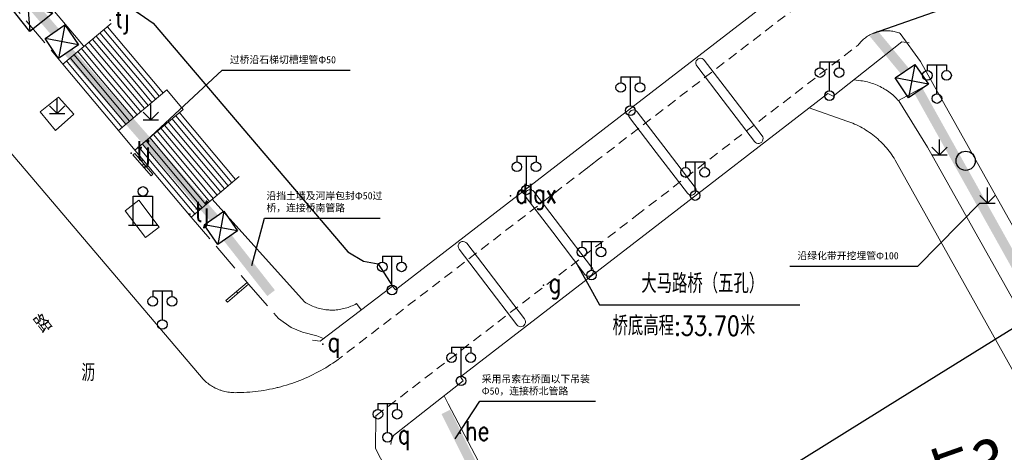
# Model space of a CAD drawing. Extents: x 39527407 to 39530665, y 3786466 to 3790957.
# Tile 51 of 113: x 39529634 to 39529736, y 3787519 to 3787564. Entities that reach past the tile are written whole.
import ezdxf
from ezdxf.enums import TextEntityAlignment as Align

# ---------------------------------------------------------------- set-up
doc = ezdxf.new("R2010")
doc.units = 0
doc.header["$PDSIZE"] = 0.2
doc.linetypes.add('X0', pattern=[4, 3, -1])
doc.linetypes.add('X70', pattern=[1.6, 1, -0.6])
doc.layers.get('0').update_dxf_attribs({"linetype": 'CONTINUOUS'})
for name, color, linetype in [('04-安保监控', 4, 'CONTINUOUS'), ('DLSS', 4, 'CONTINUOUS'), ('JCDL_DMX_F', 30, 'CONTINUOUS'), ('JCDL_JMDD_F', 231, 'CONTINUOUS'), ('JCDL_JMDX_F', 231, 'CONTINUOUS'), ('JCDL_JT_ZJ', 100, 'CONTINUOUS'), ('JCDL_JTD_F', 100, 'CONTINUOUS'), ('JCDL_JTX_F', 100, 'CONTINUOUS'), ('JMD', 6, 'CONTINUOUS'), ('SXSS', 5, 'CONTINUOUS'), ('ZBTZ', 3, 'CONTINUOUS'), ('zdh', 7, 'CONTINUOUS'), ('断面线', 2, 'CONTINUOUS'), ('水面监控', 7, 'CONTINUOUS'), ('综合管网', 1, 'CONTINUOUS')]:
    doc.layers.add(name, color=color, linetype=linetype)
for name, color, linetype, lineweight in [('JCDL_JMDX', 1, 'CONTINUOUS', 0), ('JCDL_ZBX', 3, 'CONTINUOUS', 0), ('JCDL_ZBX_F', 7, 'CONTINUOUS', 0)]:
    doc.layers.add(name, color=color, linetype=linetype, lineweight=lineweight)
doc.styles.add('HT', font='simhei.ttf')
doc.styles.add('HZ', font='rs', dxfattribs={"width": 0.8, "bigfont": 'hztxt'})
doc.styles.get("Standard").update_dxf_attribs({"font": 'txt', "width": 1.1})
doc.linetypes.add('10422', pattern='A,2,[150,AAA.SHX,S=1,R=0,X=0,Y=1],2,[177,AAA.SHX,S=1,R=0,X=0,Y=0.8],1e-09', length=4)
doc.linetypes.add('X35', pattern='A,2,[150,AAA.SHX,S=1,R=0,X=0,Y=1],2,[177,AAA.SHX,S=1,R=0,X=0,Y=0.8],1e-09', length=4)
doc.linetypes.add('X4', pattern='A,0,-1e-09,[149,symbolx.shx,S=0.15,R=0,X=0,Y=0],-1.6', length=1.6)
doc.linetypes.add('X67', pattern='A,1,[150,symbolx.shx,S=1,R=0,X=0,Y=1],2,[153,symbolx.shx,S=1,R=0,X=0,Y=0.8],2,[145,symbolx.shx,S=1,R=0,X=0,Y=0],0,[150,symbolx.shx,S=1,R=0,X=0,Y=1],2,[153,symbolx.shx,S=1,R=0,X=0,Y=0.8],2,[150,symbolx.shx,S=1,R=0,X=0,Y=1],0.5,-0.5,[146,symbolx.shx,S=1,R=0,X=0,Y=0],-0.5,0.5,[153,symbolx.shx,S=1,R=0,X=0,Y=0.8],1', length=12)

# ---------------------------------------------------------------- blocks, each defined once
blk = doc.blocks.new('5820000')
at = {"color": 0, "linetype": 'Continuous'}
blk.add_circle((0, 0), 1, dxfattribs=at)
blk = doc.blocks.new('9530003')
at = {"color": 0}
for p, q in [((0, 0), (0, 1.6)), ((-0.8, 0), (0.8, 0))]:
    blk.add_line(p, q, dxfattribs=at)
at = {"color": 0, "linetype": 'Continuous'}
for points in [[(0, 0), (-0.8, 0.8)], [(0, 0), (0.8, 0.8)]]:
    blk.add_lwpolyline(points, dxfattribs=at)
blk = doc.blocks.new('3521000')
at = {"color": 0}
for p, q in [((-1, 3.5), (1, 3.5)), ((0, 0.5), (0, 3.5))]:
    blk.add_line(p, q, dxfattribs=at)
at = {"color": 0, "linetype": 'Continuous', "flags": 128}
for points in [[(-1, 3.5), (-1, 2.9)], [(1, 3.5), (1, 2.9)]]:
    blk.add_lwpolyline(points, dxfattribs=at)
at = {"color": 0}
for centre in [(-1, 2.4), (1, 2.4), (0, 0)]:
    blk.add_circle(centre, 0.5, dxfattribs=at)
blk = doc.blocks.new('3613000')
at = {"color": 0}
for p, q in [((-1, 3), (1, 3)), ((-1, 0), (-1, 3)), ((1, 3), (1, 0)), ((-1.5, 0), (1.5, 0))]:
    blk.add_line(p, q, dxfattribs=at)
blk.add_circle((0, 3.5), 0.5, dxfattribs=at)
blk = doc.blocks.new('弱电井')
at = {"layer": '综合管网', "linetype": 'Continuous', "lineweight": 30}
for p, q in [((39505996.61, 3778252.25), (39506001.85, 3778241.73)), ((39506004.49, 3778249.61), (39505993.97, 3778244.37))]:
    blk.add_line(p, q, dxfattribs=at)
blk.add_lwpolyline([(39505996.61, 3778252.25), (39506004.49, 3778249.61), (39506001.85, 3778241.73), (39505993.97, 3778244.37)], close=True, dxfattribs=at)
blk = doc.blocks.new('A$C30C14BCC')
at = {"layer": '04-安保监控', "color": 2}
for p, q in [((0, 600), (400, 0)), ((0, 0), (400, 600))]:
    blk.add_line(p, q, dxfattribs=at)
at = {"layer": '04-安保监控', "color": 2, "ltscale": 12}
blk.add_lwpolyline([(0, 600), (400, 600), (400, 0), (0, 0)], close=True, dxfattribs=at)

msp = doc.modelspace()

# ---------------------------------------------------------------- linework, layer by layer
at = {"layer": 'DLSS', "color": 9, "linetype": 'Continuous', "lineweight": 20, "elevation": -38.58}
for points in [[(39529666.76329, 3787528.69687), (39529666.51661, 3787528.52771), (39529666.26693, 3787528.363), (39529666.01456, 3787528.20245), (39529665.75956, 3787528.0461), (39529665.502, 3787527.894), (39529665.24196, 3787527.74619), (39529664.9795, 3787527.60271), (39529664.71471, 3787527.46361), (39529664.44764, 3787527.3289), (39529664.17838, 3787527.19865), (39529663.90699, 3787527.07287), (39529663.63356, 3787526.95161), (39529663.35816, 3787526.8349), (39529663.08085, 3787526.72277), (39529662.80173, 3787526.61525), (39529662.52087, 3787526.51237), (39529662.23834, 3787526.41415), (39529661.95422, 3787526.32064), (39529661.66859, 3787526.23185), (39529661.38153, 3787526.1478), (39529661.09311, 3787526.06852), (39529660.80342, 3787525.99403), (39529660.719, 3787525.97371), (39529660.51253, 3787525.92436), (39529660.22053, 3787525.85951), (39529659.9275, 3787525.79952), (39529659.63351, 3787525.74438), (39529659.33865, 3787525.69413), (39529659.04299, 3787525.64877), (39529658.74662, 3787525.60832), (39529658.44963, 3787525.57279), (39529658.15209, 3787525.54218), (39529657.85407, 3787525.51651), (39529657.55568, 3787525.49578), (39529657.25698, 3787525.48), (39529656.95807, 3787525.46917), (39529656.659, 3787525.46371), (39529656.50508, 3787525.45491), (39529656.35094, 3787525.45166), (39529656.19677, 3787525.45354), (39529656.04275, 3787525.46056), (39529655.88905, 3787525.47269), (39529655.73583, 3787525.48994), (39529655.58328, 3787525.51228), (39529655.43155, 3787525.53969), (39529655.28083, 3787525.57213), (39529655.13126, 3787525.60956), (39529654.98302, 3787525.65196), (39529654.85699, 3787525.69272), (39529654.83628, 3787525.69927), (39529654.6912, 3787525.75144), (39529654.54793, 3787525.80841), (39529654.40663, 3787525.87011), (39529654.26747, 3787525.93649), (39529654.1306, 3787526.00746), (39529653.99616, 3787526.08295), (39529653.86431, 3787526.16287), (39529653.7352, 3787526.24714), (39529653.60896, 3787526.33565), (39529653.48574, 3787526.42832), (39529653.36567, 3787526.52504), (39529653.24889, 3787526.62571), (39529653.13552, 3787526.73021), (39529653.026, 3787526.83872), (39529618.09199, 3787567.90671)], [(39529721.146, 3787561.56671), (39529721.22908, 3787561.67458), (39529721.31639, 3787561.77905), (39529721.40749, 3787561.88025), (39529721.50224, 3787561.97804), (39529721.60053, 3787562.07227), (39529721.70221, 3787562.16283), (39529721.80715, 3787562.2496), (39529721.9152, 3787562.33244), (39529722.02623, 3787562.41126), (39529722.14008, 3787562.48595), (39529722.2566, 3787562.5564), (39529722.37563, 3787562.62253), (39529722.497, 3787562.68423), (39529722.62056, 3787562.74144), (39529722.74615, 3787562.79406), (39529722.87358, 3787562.84203), (39529723.00268, 3787562.88529), (39529723.13329, 3787562.92377), (39529723.26523, 3787562.95743), (39529723.39831, 3787562.98622), (39529723.508, 3787563.00571), (39529723.53236, 3787563.0101), (39529723.6672, 3787563.02903), (39529723.80265, 3787563.043), (39529723.93851, 3787563.05198), (39529724.07461, 3787563.05596), (39529724.21077, 3787563.05494), (39529724.3468, 3787563.04891), (39529724.48251, 3787563.03789), (39529724.61773, 3787563.02189), (39529724.75227, 3787563.00093), (39529724.88595, 3787562.97504), (39529725.01858, 3787562.94426), (39529725.15, 3787562.90862), (39529725.28002, 3787562.86818), (39529725.40846, 3787562.82299), (39529725.53499, 3787562.77272), (39529727.628, 3787559.84272), (39529766.35199, 3787490.93972)], [(39529670.99034, 3787523.04535), (39529670.92799, 3787519.66371), (39529685.62299, 3787491.36471), (39529740.27715, 3787387.42772)]]:
    msp.add_lwpolyline(points, dxfattribs=at)
at = {"layer": 'DLSS', "color": 9, "linetype": 'X70', "lineweight": 0, "elevation": -38.58}
for points in [[(39529718.63599, 3787568.50671), (39529694.14756, 3787549.713)], [(39529698.11479, 3787543.87791), (39529721.146, 3787561.56671)], [(39529694.14756, 3787549.713), (39529666.76329, 3787528.69687)], [(39529693.64688, 3787549.32875), (39529692.85357, 3787548.71993)], [(39529670.99034, 3787523.04535), (39529698.11479, 3787543.87791)]]:
    msp.add_lwpolyline(points, dxfattribs=at)
at = {"layer": 'DLSS', "color": 9, "linetype": 'Continuous', "lineweight": 0, "elevation": -38.58}
for points in [[(39529705.14788, 3787560.00561), (39529705.04585, 3787560.10483), (39529704.92001, 3787560.17129), (39529704.78054, 3787560.19961), (39529704.63874, 3787560.18748), (39529704.5061, 3787560.13589), (39529704.39337, 3787560.04903), (39529704.30968, 3787559.93392), (39529704.2618, 3787559.7999), (39529704.25363, 3787559.65782), (39529704.28581, 3787559.51919), (39529704.35575, 3787559.39525)], [(39529705.14724, 3787560.00512), (39529707.90101, 3787556.40138)], [(39529704.35511, 3787559.39475), (39529707.10928, 3787555.79048)], [(39529707.10928, 3787555.79048), (39529710.36367, 3787551.5316)], [(39529707.90101, 3787556.40138), (39529711.1558, 3787552.14197)], [(39529698.17475, 3787554.63751), (39529698.07273, 3787554.73673), (39529697.94688, 3787554.80319), (39529697.80741, 3787554.8315), (39529697.66561, 3787554.81937), (39529697.53297, 3787554.76779), (39529697.42024, 3787554.68092), (39529697.33655, 3787554.56582), (39529697.28868, 3787554.4318), (39529697.2805, 3787554.28972), (39529697.31268, 3787554.15109), (39529697.38262, 3787554.02714)], [(39529698.17411, 3787554.63701), (39529700.93383, 3787551.02549)], [(39529697.38198, 3787554.02665), (39529700.1421, 3787550.4146)], [(39529710.36367, 3787551.5316), (39529710.46506, 3787551.43189), (39529710.5909, 3787551.36543), (39529710.73038, 3787551.33712), (39529710.87217, 3787551.34924), (39529711.00481, 3787551.40083), (39529711.11754, 3787551.48769), (39529711.20124, 3787551.6028), (39529711.24911, 3787551.73682), (39529711.25729, 3787551.8789), (39529711.2251, 3787552.01753), (39529711.1558, 3787552.14197)], [(39529700.1421, 3787550.4146), (39529703.39055, 3787546.1635)], [(39529700.93383, 3787551.02549), (39529704.18268, 3787546.77386)], [(39529687.40836, 3787546.34162), (39529687.30634, 3787546.44084), (39529687.18049, 3787546.5073), (39529687.04102, 3787546.53561), (39529686.89922, 3787546.52348), (39529686.76659, 3787546.4719), (39529686.65386, 3787546.38503), (39529686.57016, 3787546.26993), (39529686.52229, 3787546.13591), (39529686.51411, 3787545.99383), (39529686.5463, 3787545.8552), (39529686.61623, 3787545.73125)], [(39529687.40836, 3787546.34162), (39529690.17295, 3787542.72239)], [(39529703.39055, 3787546.1635), (39529703.49193, 3787546.06378), (39529703.61778, 3787545.99732), (39529703.75725, 3787545.96901), (39529703.89905, 3787545.98114), (39529704.03168, 3787546.03272), (39529704.14442, 3787546.11959), (39529704.22811, 3787546.23469), (39529704.27598, 3787546.36871), (39529704.28416, 3787546.5108), (39529704.25198, 3787546.64943), (39529704.18268, 3787546.77386)], [(39529686.61623, 3787545.73125), (39529689.38123, 3787542.11149)], [(39529690.17295, 3787542.72239), (39529693.41629, 3787538.47797)], [(39529689.38123, 3787542.11149), (39529692.62416, 3787537.86761)], [(39529680.43761, 3787540.9704), (39529680.33559, 3787541.06962), (39529680.20975, 3787541.13608), (39529680.07028, 3787541.1644), (39529679.92848, 3787541.15227), (39529679.79584, 3787541.10068), (39529679.68311, 3787541.01382), (39529679.59942, 3787540.89872), (39529679.55154, 3787540.76469), (39529679.54336, 3787540.62261), (39529679.57555, 3787540.48398), (39529679.64548, 3787540.36004)], [(39529679.64548, 3787540.36004), (39529682.41405, 3787536.73561)], [(39529680.43761, 3787540.9704), (39529683.20577, 3787537.34651)], [(39529692.62352, 3787537.86712), (39529692.68179, 3787537.76597), (39529692.7613, 3787537.68052), (39529692.858, 3787537.61514), (39529692.96693, 3787537.57318), (39529693.0825, 3787537.5568), (39529693.19879, 3787537.56682), (39529693.30985, 3787537.60274), (39529693.40999, 3787537.66272), (39529693.49436, 3787537.74402), (39529693.5582, 3787537.84228), (39529693.59821, 3787537.9524), (39529693.61233, 3787538.06871), (39529693.59982, 3787538.18521), (39529693.56135, 3787538.29588), (39529693.49888, 3787538.39501), (39529693.41565, 3787538.47748)], [(39529683.20577, 3787537.34651), (39529686.44554, 3787533.10676)], [(39529682.41405, 3787536.73561), (39529685.65341, 3787532.49639)], [(39529685.65278, 3787532.4959), (39529685.7548, 3787532.39668), (39529685.88064, 3787532.33022), (39529686.02012, 3787532.30191), (39529686.16191, 3787532.31403), (39529686.29455, 3787532.36562), (39529686.40728, 3787532.45248), (39529686.49098, 3787532.56759), (39529686.53885, 3787532.70161), (39529686.54703, 3787532.84369), (39529686.51484, 3787532.98232), (39529686.44491, 3787533.10627)]]:
    msp.add_lwpolyline(points, dxfattribs=at)
at = {"layer": 'JCDL_DMX_F', "color": 9, "linetype": 'X35', "lineweight": 0, "elevation": -38.58}
for points in [[(39529582.843, 3787629.70445), (39529640.562, 3787561.47871), (39529640.605, 3787561.42788)], [(39529785.856, 3787448.68971), (39529728.36, 3787550.95371), (39529725.379, 3787555.76172), (39529725.26103, 3787555.89257), (39529725.13917, 3787556.01981), (39529725.01382, 3787556.14361), (39529724.88508, 3787556.26388), (39529724.75304, 3787556.38052), (39529724.61781, 3787556.49345), (39529724.47949, 3787556.60257), (39529724.33819, 3787556.7078), (39529724.19402, 3787556.80907), (39529724.04709, 3787556.90629), (39529723.89752, 3787556.99938), (39529723.798, 3787557.05771), (39529723.74541, 3787557.08828), (39529723.59089, 3787557.17292), (39529723.43408, 3787557.25322), (39529723.27509, 3787557.32914), (39529723.11406, 3787557.40061), (39529722.9511, 3787557.46757), (39529722.78634, 3787557.52997), (39529722.61991, 3787557.58777), (39529722.45194, 3787557.64092), (39529722.28255, 3787557.68938), (39529722.11188, 3787557.7331), (39529721.94007, 3787557.77207), (39529721.76723, 3787557.80625), (39529721.59351, 3787557.8356), (39529721.41899, 3787557.85971), (39529720.68664, 3787557.9609)], [(39529653.96487, 3787545.5549), (39529663.56699, 3787534.87972), (39529663.69962, 3787534.795), (39529663.83499, 3787534.7147), (39529663.97273, 3787534.63857), (39529664.11273, 3787534.56666), (39529664.25485, 3787534.49906), (39529664.39897, 3787534.43581), (39529664.54495, 3787534.37698), (39529664.69265, 3787534.32263), (39529664.84194, 3787534.27281), (39529664.99268, 3787534.22755), (39529665.14473, 3787534.18691), (39529665.29794, 3787534.15091), (39529665.45218, 3787534.11961), (39529665.6073, 3787534.09301), (39529665.76316, 3787534.07116), (39529665.91962, 3787534.05406), (39529666.07652, 3787534.04173), (39529666.17799, 3787534.03672), (39529666.23373, 3787534.0342), (39529666.39109, 3787534.03145), (39529666.54846, 3787534.0335), (39529666.7057, 3787534.04034), (39529666.86265, 3787534.05197), (39529667.01918, 3787534.06837), (39529667.17513, 3787534.08954), (39529667.33037, 3787534.11545), (39529667.48475, 3787534.14607), (39529667.63812, 3787534.18138), (39529667.79035, 3787534.22135), (39529667.94129, 3787534.26594), (39529668.09079, 3787534.3151), (39529668.23874, 3787534.3688), (39529668.38497, 3787534.42698), (39529668.52937, 3787534.48959), (39529668.67179, 3787534.55656), (39529668.81211, 3787534.62785), (39529668.94999, 3787534.70372), (39529669.4428, 3787534.05575)]]:
    msp.add_lwpolyline(points, dxfattribs=at)
at = {"layer": 'JCDL_JMDX', "color": 9, "linetype": 'X67', "lineweight": 0, "elevation": -38.58}
msp.add_lwpolyline([(39529672.701, 3787536.53372), (39529671.21899, 3787538.82572), (39529669.682, 3787539.13172), (39529668.05299, 3787540.07072), (39529647.79899, 3787563.85872), (39529644.29999, 3787566.16271), (39529639.23, 3787569.78671), (39529582.843, 3787635.2455)], dxfattribs=at)
at = {"layer": 'JCDL_JMDX', "color": 9, "linetype": 'Continuous', "lineweight": 0, "elevation": -38.58}
for points in [[(39529638.41689, 3787559.59181), (39529643.43399, 3787563.80171)], [(39529648.06317, 3787555.93365), (39529646.72772, 3787557.52516), (39529642.2762, 3787562.8302)], [(39529648.4491, 3787556.25749), (39529647.5588, 3787557.3185), (39529642.66213, 3787563.15404)], [(39529648.83503, 3787556.58133), (39529648.38988, 3787557.11183), (39529643.04806, 3787563.47788)], [(39529646.90538, 3787554.96213), (39529644.23447, 3787558.14516), (39529641.11841, 3787561.85868)], [(39529647.29131, 3787555.28597), (39529645.06555, 3787557.93849), (39529641.50434, 3787562.18252)], [(39529647.67724, 3787555.60981), (39529645.89663, 3787557.73183), (39529641.89027, 3787562.50636)], [(39529645.74758, 3787553.99061), (39529641.74122, 3787558.76515), (39529639.96061, 3787560.88717)], [(39529646.13351, 3787554.31445), (39529642.5723, 3787558.55849), (39529640.34655, 3787561.211)], [(39529646.51945, 3787554.63829), (39529643.40338, 3787558.35182), (39529640.73248, 3787561.53484)], [(39529644.58979, 3787553.01909), (39529639.24797, 3787559.38515), (39529638.80282, 3787559.91565)], [(39529644.97572, 3787553.34293), (39529640.07905, 3787559.17848), (39529639.18875, 3787560.23949)], [(39529645.36165, 3787553.66677), (39529640.91014, 3787558.97182), (39529639.57468, 3787560.56333)], [(39529644.20386, 3787552.69525), (39529638.41689, 3787559.59181)], [(39529649.22096, 3787556.90517), (39529644.20386, 3787552.69525)], [(39529645.91006, 3787550.66193), (39529650.92717, 3787554.87183)], [(39529656.38407, 3787547.58487), (39529650.99068, 3787554.01237), (39529650.54124, 3787554.54799)], [(39529655.22627, 3787546.61336), (39529651.18124, 3787551.43398), (39529649.38344, 3787553.57647)], [(39529655.6122, 3787546.93719), (39529651.11772, 3787552.29344), (39529649.76937, 3787553.90031)], [(39529655.99814, 3787547.26103), (39529651.0542, 3787553.1529), (39529650.1553, 3787554.22415)], [(39529654.06848, 3787545.64184), (39529651.37179, 3787548.85559), (39529648.22565, 3787552.60496)], [(39529654.45441, 3787545.96568), (39529651.30827, 3787549.71505), (39529648.61158, 3787552.9288)], [(39529654.84034, 3787546.28952), (39529651.24475, 3787550.57451), (39529648.99751, 3787553.25264)], [(39529652.91069, 3787544.67032), (39529651.56234, 3787546.2772), (39529647.06785, 3787551.63344)], [(39529653.29662, 3787544.99416), (39529651.49882, 3787547.13666), (39529647.45378, 3787551.95728)], [(39529653.68255, 3787545.318), (39529651.43531, 3787547.99612), (39529647.83972, 3787552.28112)], [(39529651.75289, 3787543.69881), (39529645.91006, 3787550.66193)], [(39529652.13882, 3787544.02265), (39529651.68937, 3787544.55827), (39529646.29599, 3787550.98577)], [(39529652.52475, 3787544.34648), (39529651.62586, 3787545.41773), (39529646.68192, 3787551.3096)], [(39529645.70899, 3787550.14971), (39529647.59, 3787547.97472)], [(39529656.77, 3787547.90871), (39529651.75289, 3787543.69881)], [(39529657.57656, 3787536.9136), (39529655.36556, 3787535.04359)]]:
    msp.add_lwpolyline(points, dxfattribs=at)
at = {"layer": 'JCDL_JMDX_F', "color": 9, "linetype": 'Continuous', "lineweight": 0, "elevation": -38.58}
for points in [[(39529645.89809, 3787550.31325), (39529645.70899, 3787550.14971)], [(39529645.89809, 3787550.31325), (39529647.7791, 3787548.13826)], [(39529646.6495, 3787549.06222), (39529646.83859, 3787549.22575)], [(39529647.59, 3787547.97472), (39529647.7791, 3787548.13826)], [(39529657.738, 3787536.72272), (39529655.527, 3787534.85271)], [(39529655.36556, 3787535.04359), (39529655.527, 3787534.85271)], [(39529656.47106, 3787535.9786), (39529656.6325, 3787535.78771)]]:
    msp.add_lwpolyline(points, dxfattribs=at)
at = {"layer": 'JCDL_JTX_F', "color": 9, "linetype": 'Continuous', "lineweight": 0, "elevation": -38.58}
for points in [[(39529711.23926, 3787565.58789), (39529692.94064, 3787551.48814)], [(39529718.544, 3787556.27271), (39529725.68252, 3787561.8971)], [(39529725.68252, 3787561.8971), (39529726.47695, 3787561.80285)], [(39529699.29267, 3787542.12223), (39529717.9928, 3787556.53135)], [(39529717.9928, 3787556.53135), (39529718.544, 3787556.27271)], [(39529692.94064, 3787551.48814), (39529673.028, 3787536.14472)], [(39529679.78152, 3787527.08819), (39529699.29267, 3787542.12223)], [(39529672.701, 3787536.53372), (39529665.17999, 3787530.81372)], [(39529673.028, 3787536.14472), (39529672.701, 3787536.53372)], [(39529665.17999, 3787530.81372), (39529664.38729, 3787530.92154)], [(39529680.07431, 3787526.67282), (39529679.78152, 3787527.08819)], [(39529672.62603, 3787520.85845), (39529680.07431, 3787526.67282)], [(39529672.62603, 3787520.85845), (39529672.52821, 3787520.06445)]]:
    msp.add_lwpolyline(points, dxfattribs=at)
at = {"layer": 'JCDL_ZBX', "color": 9, "linetype": 'X4', "lineweight": 0, "elevation": -38.58}
msp.add_lwpolyline([(39529644.88999, 3787544.35972), (39529647.028, 3787541.56372), (39529648.44608, 3787542.64807), (39529646.30808, 3787545.44407), (39529644.88999, 3787544.35972)], dxfattribs=at)
at = {"layer": 'JCDL_ZBX_F', "color": 9, "linetype": 'X0', "lineweight": 0, "elevation": -38.58}
for points in [[(39529582.843, 3787625.08511), (39529638.41689, 3787559.59181)], [(39529725.34196, 3787555.8028), (39529728.84503, 3787557.67721)], [(39529649.22096, 3787556.90517), (39529650.92717, 3787554.87183)], [(39529636.04129, 3787554.63171), (39529637.96666, 3787556.14054), (39529639.57114, 3787554.39137), (39529637.63473, 3787552.6936), (39529636.04129, 3787554.63171)], [(39529644.20386, 3787552.69525), (39529645.91006, 3787550.66193)], [(39529651.75289, 3787543.69881), (39529657.57656, 3787536.9136), (39529657.738, 3787536.72272), (39529660.8365, 3787533.15752), (39529662.17375, 3787532.21295), (39529663.34792, 3787531.72438), (39529664.8304, 3787531.36295), (39529665.53987, 3787531.08742)]]:
    msp.add_lwpolyline(points, dxfattribs=at)
at = {"layer": 'JMD', "color": 9, "linetype": 'Continuous'}
for p, q in [((39529691.74342, 3787539.06707, -38.58), (39529694.24341, 3787534.56182, -38.58)), ((39529694.24341, 3787534.56182, -38.58), (39529715.09341, 3787534.56182, -38.58))]:
    msp.add_line(p, q, dxfattribs=at)
at = {"layer": 'SXSS', "color": 9, "linetype": '10422', "flags": 128}
msp.add_lwpolyline([(39529173.62367, 3788075.50303), (39529203.01161, 3788055.2126), (39529211.551, 3788049.31672), (39529219.59899, 3788042.81772), (39529222.57291, 3788040.86944), (39529223.374, 3788040.48672), (39529223.9682, 3788040.2342), (39529224.5414, 3788040.01573), (39529227.28099, 3788038.09371), (39529242.643, 3788023.92972), (39529243.646, 3788022.67172), (39529244.68173, 3788021.05047), (39529246.08, 3788018.86171), (39529247.81199, 3788016.45672), (39529248.77, 3788015.35171), (39529299.915, 3787965.16872), (39529301.902, 3787967.41671), (39529317.058, 3787953.58371), (39529314.61079, 3787950.90246), (39529315.28423, 3787950.23193), (39529317.14, 3787948.38418), (39529332.843, 3787933.04524), (39529379.54322, 3787887.42772), (39529386.80516, 3787880.33414), (39529392.43, 3787874.83971), (39529403.3176, 3787863.46292), (39529419.761, 3787846.28071), (39529444.323, 3787816.41072), (39529450.59899, 3787810.12571), (39529451.77073, 3787809.58358), (39529452.77687, 3787809.00194), (39529453.92938, 3787808.1721), (39529455.17092, 3787807.04313), (39529455.60711, 3787806.56692), (39529456.25784, 3787805.76461), (39529456.63377, 3787805.23953), (39529456.84444, 3787804.9143), (39529457.59651, 3787803.56007), (39529458.05629, 3787802.49273), (39529458.34538, 3787801.63618), (39529458.65875, 3787800.38369), (39529458.84899, 3787799.10671), (39529461.11099, 3787795.01471), (39529508.35041, 3787731.7076), (39529517.424, 3787719.14071), (39529520.174, 3787721.03171), (39529532.226, 3787704.43171), (39529529.77252, 3787702.54496), (39529532.28194, 3787698.94588), (39529541.916, 3787685.92871), (39529579.24899, 3787639.41772), (39529639.23, 3787569.78671), (39529647.79899, 3787563.85872), (39529668.05299, 3787540.07072), (39529669.682, 3787539.13172), (39529671.21899, 3787538.82572), (39529672.701, 3787536.53372)], dxfattribs=at)
at = {"layer": 'SXSS', "color": 9, "linetype": 'X35', "lineweight": 0, "elevation": -38.58}
for points in [[(39529787.86399, 3787437.37771), (39529725.004, 3787549.62172), (39529724.88918, 3787549.80949), (39529724.76959, 3787549.99426), (39529724.64568, 3787550.17616), (39529724.51749, 3787550.35508), (39529724.38512, 3787550.53091), (39529724.24863, 3787550.70358), (39529724.10809, 3787550.87296), (39529723.96359, 3787551.03898), (39529723.81521, 3787551.20154), (39529723.66303, 3787551.36055), (39529723.50713, 3787551.51591), (39529723.34761, 3787551.66755), (39529723.18455, 3787551.81538), (39529723.02102, 3787551.95651), (39529722.84817, 3787552.09927), (39529722.67505, 3787552.23517), (39529722.49876, 3787552.36695), (39529722.31941, 3787552.49452), (39529722.13709, 3787552.61782), (39529721.95191, 3787552.73678), (39529721.76397, 3787552.85133), (39529721.57338, 3787552.9614), (39529721.38024, 3787553.06694), (39529721.18466, 3787553.16789), (39529720.98675, 3787553.26419), (39529720.78662, 3787553.35578), (39529720.58438, 3787553.44262), (39529720.38014, 3787553.52465), (39529720.17402, 3787553.60184), (39529719.966, 3787553.67372), (39529716.0433, 3787555.02919)], [(39529678.07365, 3787525.11104), (39529678.50985, 3787524.28518), (39529684.78984, 3787512.39503)]]:
    msp.add_lwpolyline(points, dxfattribs=at)
at = {"layer": 'zdh', "color": 9}
for p in [(39529643.33, 3787564.13972, -1.978), (39529645.526, 3787550.32672, 1.022), (39529684.988, 3787545.88572, 0.548), (39529651.621, 3787544.01272, 1.139), (39529688.435, 3787536.62572, 0.767), (39529665.465, 3787530.47572, 0.517), (39529672.754, 3787520.89072, 0.347), (39529679.746, 3787521.24172, 0.646)]:
    msp.add_point(p, dxfattribs=at)
at = {"layer": '断面线', "color": 9, "elevation": -38.58, "flags": 128}
msp.add_lwpolyline([(39529665.10493, 3787487.3234), (39529682.2042, 3787497.94847), (39529688.0129, 3787501.55786), (39529689.89575, 3787502.72782), (39529690.37549, 3787503.02592), (39529699.12814, 3787508.4646), (39529707.6181, 3787513.74005), (39529715.79588, 3787518.82153), (39529725.52064, 3787524.86426), (39529735.03252, 3787530.77471), (39529735.423, 3787531.01735), (39529738.49546, 3787532.9265), (39529740.85645, 3787534.39356), (39529741.65259, 3787534.88826), (39529749.3193, 3787539.65217)], dxfattribs=at)
at = {"layer": '综合管网', "color": 1, "linetype": 'Continuous', "lineweight": 30}
for p, q in [((39529722.74615, 3787562.79406, -38.58), (39529731.06027, 3787565.71122)), ((39529647.06785, 3787551.63344, -38.58), (39529654.9841, 3787558.94682)), ((39529654.9841, 3787558.94682), (39529668.29288, 3787558.94682)), ((39529733.80084, 3787545.15417, -38.58), (39529727.34836, 3787538.58038)), ((39529658.07017, 3787538.67171), (39529659.40448, 3787543.58586)), ((39529659.40448, 3787543.58586), (39529671.43396, 3787543.58586)), ((39529714.03958, 3787538.58038), (39529727.34836, 3787538.58038)), ((39529679.22597, 3787520.64636, -38.58), (39529681.80721, 3787524.55471, -38.58)), ((39529681.80721, 3787524.55471, -38.58), (39529693.83669, 3787524.55471, -38.58))]:
    msp.add_line(p, q, dxfattribs=at)
at = {"layer": '综合管网', "color": 6, "linetype": 'Continuous', "lineweight": 30, "const_width": 1, "flags": 128}
for points in [[(39529637.59407, 3787562.94728), (39529608.06725, 3787597.34897)], [(39529726.01903, 3787558.85764), (39529722.74615, 3787562.79406)], [(39529654.14013, 3787543.6051), (39529639.00508, 3787560.89107)], [(39529655.55115, 3787541.54889), (39529660.08026, 3787535.79452)]]:
    msp.add_lwpolyline(points, dxfattribs=at)
at = {"layer": '综合管网', "color": 1, "linetype": 'Continuous', "lineweight": 30, "const_width": 1, "flags": 128}
msp.add_lwpolyline([(39529727.43005, 3787556.80143), (39529749.6392, 3787517.0927)], dxfattribs=at)
at = {"layer": '综合管网', "color": 4, "linetype": 'Continuous', "lineweight": 30, "const_width": 1, "elevation": -38.58, "flags": 128}
msp.add_lwpolyline([(39529694.74932, 3787490.50713), (39529678.25422, 3787523.44406)], dxfattribs=at)

# ---------------------------------------------------------------- block references
at = {"layer": 'JCDL_JMDD_F', "color": 9}
for name, p in [('3521000', (39529718.175, 3787556.31271, -38.58)), ('3521000', (39529729.34799, 3787556.01272, -38.58)), ('3521000', (39529697.454, 3787554.75671, -38.58)), ('3521000', (39529686.64199, 3787546.51971, -38.58)), ('3521000', (39529704.194, 3787545.93471, -38.58)), ('3613000', (39529646.74175, 3787542.85843, -38.58)), ('3521000', (39529693.40999, 3787537.66272, -38.58)), ('3521000', (39529672.652, 3787536.11971, -38.58)), ('3521000', (39529648.76699, 3787532.53271, -38.58)), ('3521000', (39529679.848, 3787526.67972, -38.58)), ('3521000', (39529672.19235, 3787520.81611, -38.58))]:
    msp.add_blockref(name, p, dxfattribs=at)
at = {"layer": 'JCDL_JTD_F', "color": 9}
msp.add_blockref('5820000', (39529732.342, 3787549.54571, -38.58), dxfattribs=at)
at = {"layer": 'ZBTZ', "color": 9}
for p in [(39529637.82733, 3787554.45151, -38.58), (39529647.56548, 3787553.78352, -38.58), (39529729.60159, 3787550.15342, -38.58), (39529734.60084, 3787545.15417, -38.58)]:
    msp.add_blockref('9530003', p, dxfattribs=at)
at = {"layer": '水面监控', "color": 6, "xscale": 0.007499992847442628, "yscale": 0.007499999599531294, "zscale": 0.0075, "rotation": 218.0487915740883}
msp.add_blockref('A$C30C14BCC', (39529634.56807, 3787568.37319), dxfattribs=at)
at = {"layer": '综合管网', "color": 9, "linetype": 'Continuous', "lineweight": 30, "xscale": 0.3000000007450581, "yscale": 0.3000000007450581, "zscale": 0.3000000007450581, "rotation": 322.9863596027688}
for p in [(29383711.21384, 10017336.0399), (29383799.63881, 10017331.95026), (29383727.75991, 10017316.69772)]:
    msp.add_blockref('弱电井', p, dxfattribs=at)

# ---------------------------------------------------------------- texts
at = {"layer": 'JCDL_JT_ZJ', "color": 9, "lineweight": 0, "style": 'HZ', "width": 0.8}
msp.add_text('路', height=1.8, rotation=38.8499609, dxfattribs=at).set_placement((39529636.70261, 3787531.0798, -38.58), align=Align.BOTTOM_LEFT)
msp.add_text('沥', height=1.8, dxfattribs=at).set_placement((39529640.33885, 3787526.09195, -38.58), align=Align.BOTTOM_LEFT)
at = {"layer": 'JMD', "color": 9, "linetype": 'Continuous', "style": 'HZ', "width": 0.8}
for s, p in [('大马路桥（五孔）', (39529698.58785, 3787535.79735, -38.58)), (' 桥底高程:33.70米', (39529694.50301, 3787531.40165, -38.58))]:
    msp.add_text(s, height=2, dxfattribs=at).set_placement(p)
at = {"layer": 'zdh', "color": 9, "style": 'HZ', "width": 0.8}
for s, p in [('tj', (39529643.83, 3787563.38972, -1.978)), ('tj', (39529646.026, 3787549.57672, 1.022)), ('dlgx', (39529685.488, 3787545.13572, 0.548)), ('tj', (39529652.121, 3787543.26272, 1.139)), ('g', (39529688.935, 3787535.87572, 0.767)), ('q', (39529665.965, 3787529.72572, 0.517)), ('he', (39529680.246, 3787520.49172, 0.646)), ('q', (39529673.254, 3787520.14072, 0.347))]:
    msp.add_text(s, height=2, dxfattribs=at).set_placement(p)
at = {"layer": '水面监控', "color": 9, "linetype": 'ByBlock', "lineweight": 30, "insert": (39529713.2059, 3787513.28393), "char_height": 5, "width": 39.99046, "attachment_point": 1, "rotation": 19.3772181}
msp.add_mtext('{\\fSimSun|b0|i0|c134|p54;\\C256;监控点3}', dxfattribs=at)
at = {"layer": '综合管网', "color": 1, "linetype": 'Continuous', "lineweight": 30, "char_height": 0.75, "attachment_point": 1, "style": 'HT'}
for s, insert, width in [('过桥沿石梯切槽埋管Φ50', (39529655.7817, 3787560.42164), 12.7553929), ('沿挡土墙及河岸包封Φ50过桥，连接桥南管路', (39529659.58995, 3787546.28407), 12.1666153), ('沿绿化带开挖埋管Φ100', (39529714.83718, 3787540.05519), 12.7553929), ('采用吊索在桥面以下吊装Φ50，连接桥北管路', (39529681.99268, 3787527.25292, -38.58), 12.1666153)]:
    msp.add_mtext(s, dxfattribs=dict(at, insert=insert, width=width))

doc.saveas('drawing.dxf')
